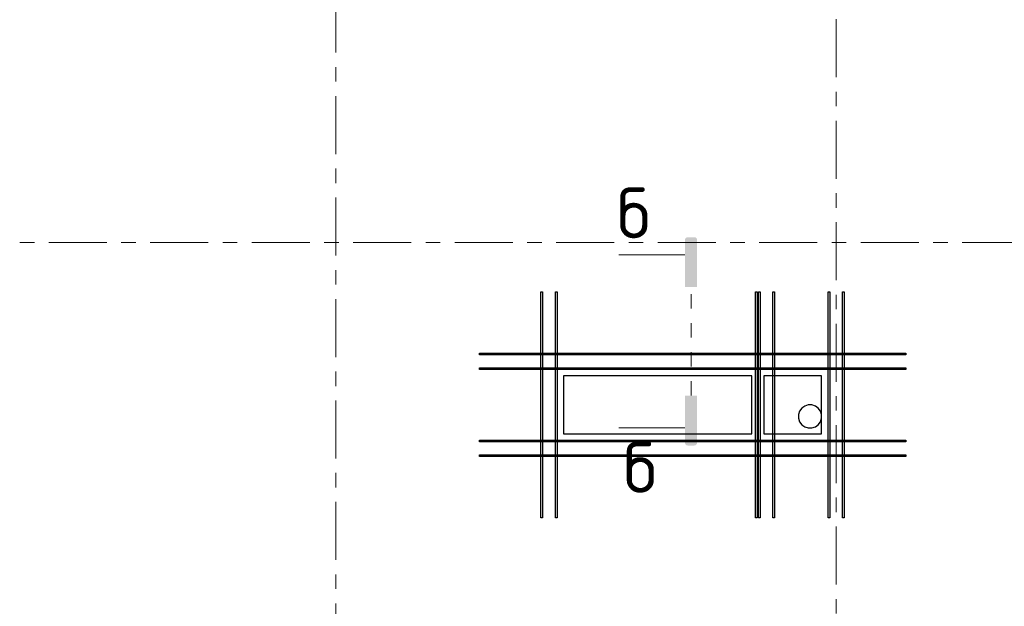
# Model space of a CAD drawing. Header units: metres. Extents: x -38 to 100, y -15 to 21.
# Tile 13 of 252: x 6.97 to 13.76, y 10.29 to 14.34. Entities that reach past the tile are written whole.
import ezdxf

# ---------------------------------------------------------------- set-up
doc = ezdxf.new("R2010")
doc.units = ezdxf.units.M
for name, pattern in [('______11', [0.5, 0.4, -0.05, 0, -0.05]), ('______5', [1.1, 0.8, -0.1, 0.1, -0.1]), ('______9', [0.015, 0, -0.015])]:
    doc.linetypes.add(name, pattern=pattern)
for name, color, linetype, lineweight in [('XR$1$Осевая линия (1)', 7, '______5', 13), ('XR$5$Арм.стержн. Доп. арматура', 180, 'Continuous', 35), ('XR$5$Перекрытие (1)', 7, 'Continuous', 35), ('XR$7$Арм.стержн. Доп. арматура', 180, 'Continuous', 35), ('XR$7$Перекрытие (1)', 7, 'Continuous', 35)]:
    doc.layers.add(name, color=color, linetype=linetype, lineweight=lineweight)
doc.styles.add('ISOCPEUR', font='txt')

msp = doc.modelspace()

# ---------------------------------------------------------------- hatches: boundary and pattern name
at = {"linetype": 'Continuous', "lineweight": 25, "true_color": 0x000000, "transparency": 33554687}
msp.add_hatch(color=18, dxfattribs=at).paths.add_polyline_path([(11.5577, 12.8196), (11.5582, 12.8221), (11.559, 12.8245), (11.5601, 12.8268), (11.5615, 12.8289), (11.5632, 12.8308), (11.5651, 12.8325), (11.5673, 12.8339), (11.5696, 12.8351), (11.572, 12.8359), (11.5745, 12.8364), (11.577, 12.8366), (11.6216, 12.8366), (11.6241, 12.8364), (11.6266, 12.8359), (11.629, 12.8351), (11.6313, 12.8339), (11.6334, 12.8325), (11.6354, 12.8308), (11.6371, 12.8289), (11.6385, 12.8268), (11.6396, 12.8245), (11.6404, 12.8221), (11.6409, 12.8196), (11.6411, 12.817), (11.6411, 12.492), (11.5575, 12.492), (11.5575, 12.817)], flags=16)
msp.add_hatch(color=18, dxfattribs=at).paths.add_polyline_path([(11.5577, 12.8196), (11.5582, 12.8221), (11.559, 12.8245), (11.5601, 12.8268), (11.5615, 12.8289), (11.5632, 12.8308), (11.5651, 12.8325), (11.5673, 12.8339), (11.5696, 12.8351), (11.572, 12.8359), (11.5745, 12.8364), (11.577, 12.8366), (11.6216, 12.8366), (11.6241, 12.8364), (11.6266, 12.8359), (11.629, 12.8351), (11.6313, 12.8339), (11.6334, 12.8325), (11.6354, 12.8308), (11.6371, 12.8289), (11.6385, 12.8268), (11.6396, 12.8245), (11.6404, 12.8221), (11.6409, 12.8196), (11.6411, 12.817), (11.6411, 12.492), (11.5575, 12.492), (11.5575, 12.817)], flags=16)
msp.add_hatch(color=18, dxfattribs=at).paths.add_polyline_path([(11.5577, 11.4166), (11.5582, 11.4141), (11.559, 11.4117), (11.5601, 11.4094), (11.5615, 11.4072), (11.5632, 11.4053), (11.5651, 11.4036), (11.5673, 11.4022), (11.5696, 11.4011), (11.572, 11.4003), (11.5745, 11.3998), (11.577, 11.3996), (11.6216, 11.3996), (11.6241, 11.3998), (11.6266, 11.4003), (11.629, 11.4011), (11.6313, 11.4022), (11.6334, 11.4036), (11.6354, 11.4053), (11.6371, 11.4072), (11.6385, 11.4094), (11.6396, 11.4117), (11.6404, 11.4141), (11.6409, 11.4166), (11.6411, 11.4191), (11.6411, 11.7441), (11.5575, 11.7441), (11.5575, 11.4191)])
msp.add_hatch(color=18, dxfattribs=at).paths.add_polyline_path([(11.5577, 11.4166), (11.5582, 11.4141), (11.559, 11.4117), (11.5601, 11.4094), (11.5615, 11.4072), (11.5632, 11.4053), (11.5651, 11.4036), (11.5673, 11.4022), (11.5696, 11.4011), (11.572, 11.4003), (11.5745, 11.3998), (11.577, 11.3996), (11.6216, 11.3996), (11.6241, 11.3998), (11.6266, 11.4003), (11.629, 11.4011), (11.6313, 11.4022), (11.6334, 11.4036), (11.6354, 11.4053), (11.6371, 11.4072), (11.6385, 11.4094), (11.6396, 11.4117), (11.6404, 11.4141), (11.6409, 11.4166), (11.6411, 11.4191), (11.6411, 11.7441), (11.5575, 11.7441), (11.5575, 11.4191)])

# ---------------------------------------------------------------- linework, layer by layer
at = {"color": 7, "linetype": 'Continuous', "lineweight": 13, "transparency": 33554687}
for p, q in [((11.5575, 12.715), (11.1008, 12.715)), ((11.5575, 12.715), (11.1008, 12.715)), ((11.5575, 11.5211), (11.1008, 11.5211)), ((11.5575, 11.5211), (11.1008, 11.5211))]:
    msp.add_line(p, q, dxfattribs=at)
at = {"color": 7, "linetype": '______9', "lineweight": 13, "transparency": 33554687}
msp.add_line((11.5993, 11.7441), (11.5993, 12.492), dxfattribs=at)
msp.add_line((11.5993, 11.7441), (11.5993, 12.492), dxfattribs=at)
at = {"layer": 'XR$1$Осевая линия (1)', "color": 253, "linetype": '______11', "lineweight": 13, "true_color": 0xa0a0a0, "transparency": 33554687}
for p, q in [((9.15, -3.39), (9.15, 19.78)), ((12.6, 8.34), (12.6, 19.78)), ((-2.63, 12.8), (62.6, 12.8))]:
    msp.add_line(p, q, dxfattribs=at)
at = {"layer": 'XR$5$Арм.стержн. Доп. арматура', "color": 34, "linetype": 'Continuous', "lineweight": 25, "transparency": 33554687}
for points in [[(10.5635, 10.9002), (10.5635, 12.4602), (10.5755, 12.4602), (10.5755, 10.9002), (10.5635, 10.9002)], [(10.5635, 10.9002), (10.5635, 12.4602), (10.5755, 12.4602), (10.5755, 10.9002), (10.5635, 10.9002)], [(10.6635, 10.9002), (10.6635, 12.4602), (10.6755, 12.4602), (10.6755, 10.9002), (10.6635, 10.9002)], [(10.6635, 10.9002), (10.6635, 12.4602), (10.6755, 12.4602), (10.6755, 10.9002), (10.6635, 10.9002)], [(12.0442, 10.9002), (12.0442, 12.4602), (12.0562, 12.4602), (12.0562, 10.9002), (12.0442, 10.9002)], [(12.0442, 10.9002), (12.0442, 12.4602), (12.0562, 12.4602), (12.0562, 10.9002), (12.0442, 10.9002)], [(12.544, 10.9002), (12.544, 12.4602), (12.556, 12.4602), (12.556, 10.9002), (12.544, 10.9002)], [(12.544, 10.9002), (12.544, 12.4602), (12.556, 12.4602), (12.556, 10.9002), (12.544, 10.9002)], [(12.644, 10.9002), (12.644, 12.4602), (12.656, 12.4602), (12.656, 10.9002), (12.644, 10.9002)], [(12.644, 10.9002), (12.644, 12.4602), (12.656, 12.4602), (12.656, 10.9002), (12.644, 10.9002)], [(13.08, 12.0242), (10.1394, 12.0242), (10.1394, 12.0362), (13.08, 12.0362), (13.08, 12.0242)], [(13.08, 12.0242), (10.1394, 12.0242), (10.1394, 12.0362), (13.08, 12.0362), (13.08, 12.0242)], [(13.08, 11.9242), (10.1394, 11.9242), (10.1394, 11.9362), (13.08, 11.9362), (13.08, 11.9242)], [(13.08, 11.9242), (10.1394, 11.9242), (10.1394, 11.9362), (13.08, 11.9362), (13.08, 11.9242)], [(13.08, 11.4242), (10.1394, 11.4242), (10.1394, 11.4362), (13.08, 11.4362), (13.08, 11.4242)], [(13.08, 11.4242), (10.1394, 11.4242), (10.1394, 11.4362), (13.08, 11.4362), (13.08, 11.4242)], [(13.08, 11.3242), (10.1394, 11.3242), (10.1394, 11.3362), (13.08, 11.3362), (13.08, 11.3242)], [(13.08, 11.3242), (10.1394, 11.3242), (10.1394, 11.3362), (13.08, 11.3362), (13.08, 11.3242)]]:
    msp.add_lwpolyline(points, dxfattribs=at)
at = {"layer": 'XR$5$Перекрытие (1)', "color": 7, "linetype": 'Continuous', "lineweight": 25, "transparency": 33554687}
for p, q in [((10.7194, 11.8802), (10.7194, 11.4802)), ((12.0194, 11.8802), (10.7194, 11.8802)), ((12.0194, 11.4802), (12.0194, 11.8802)), ((12.1001, 11.8802), (12.1001, 11.4802)), ((12.5001, 11.8802), (12.1001, 11.8802)), ((12.5001, 11.4802), (12.5001, 11.8802)), ((10.7194, 11.4802), (12.0194, 11.4802)), ((12.1001, 11.4802), (12.5001, 11.4802))]:
    msp.add_line(p, q, dxfattribs=at)
at = {"layer": 'XR$7$Арм.стержн. Доп. арматура', "color": 34, "linetype": 'Continuous', "lineweight": 25, "transparency": 33554687}
for points in [[(10.5635, 10.9002), (10.5635, 12.4602), (10.5755, 12.4602), (10.5755, 10.9002), (10.5635, 10.9002)], [(10.5635, 10.9002), (10.5635, 12.4602), (10.5755, 12.4602), (10.5755, 10.9002), (10.5635, 10.9002)], [(10.6635, 10.9002), (10.6635, 12.4602), (10.6755, 12.4602), (10.6755, 10.9002), (10.6635, 10.9002)], [(10.6635, 10.9002), (10.6635, 12.4602), (10.6755, 12.4602), (10.6755, 10.9002), (10.6635, 10.9002)], [(12.0634, 10.9002), (12.0634, 12.4602), (12.0754, 12.4602), (12.0754, 10.9002), (12.0634, 10.9002)], [(12.0634, 10.9002), (12.0634, 12.4602), (12.0754, 12.4602), (12.0754, 10.9002), (12.0634, 10.9002)], [(12.1634, 10.9002), (12.1634, 12.4602), (12.1754, 12.4602), (12.1754, 10.9002), (12.1634, 10.9002)], [(12.1634, 10.9002), (12.1634, 12.4602), (12.1754, 12.4602), (12.1754, 10.9002), (12.1634, 10.9002)], [(12.5994, 12.0242), (10.1394, 12.0242), (10.1394, 12.0362), (12.5994, 12.0362), (12.5994, 12.0242)], [(12.5994, 12.0242), (10.1394, 12.0242), (10.1394, 12.0362), (12.5994, 12.0362), (12.5994, 12.0242)], [(12.5994, 11.9242), (10.1394, 11.9242), (10.1394, 11.9362), (12.5994, 11.9362), (12.5994, 11.9242)], [(12.5994, 11.9242), (10.1394, 11.9242), (10.1394, 11.9362), (12.5994, 11.9362), (12.5994, 11.9242)], [(12.5994, 11.4242), (10.1394, 11.4242), (10.1394, 11.4362), (12.5994, 11.4362), (12.5994, 11.4242)], [(12.5994, 11.4242), (10.1394, 11.4242), (10.1394, 11.4362), (12.5994, 11.4362), (12.5994, 11.4242)], [(12.5994, 11.3242), (10.1394, 11.3242), (10.1394, 11.3362), (12.5994, 11.3362), (12.5994, 11.3242)], [(12.5994, 11.3242), (10.1394, 11.3242), (10.1394, 11.3362), (12.5994, 11.3362), (12.5994, 11.3242)]]:
    msp.add_lwpolyline(points, dxfattribs=at)
at = {"layer": 'XR$7$Перекрытие (1)', "color": 7, "linetype": 'Continuous', "lineweight": 25, "transparency": 33554687}
for p, q in [((12.0194, 11.8802), (10.7194, 11.88)), ((10.7194, 11.88), (10.7194, 11.48)), ((12.0194, 11.4802), (12.0194, 11.8802)), ((12.3481, 11.6369), (12.3403, 11.6129)), ((12.3403, 11.6129), (12.3403, 11.5876)), ((12.363, 11.6573), (12.3481, 11.6369)), ((12.3834, 11.6721), (12.363, 11.6573)), ((12.4074, 11.6799), (12.3834, 11.6721)), ((12.4326, 11.6799), (12.4074, 11.6799)), ((12.4566, 11.6721), (12.4326, 11.6799)), ((12.477, 11.6573), (12.4566, 11.6721)), ((12.4919, 11.6369), (12.477, 11.6573)), ((12.4997, 11.6129), (12.4919, 11.6369)), ((12.4997, 11.5876), (12.4997, 11.6129)), ((12.3403, 11.5876), (12.3481, 11.5636)), ((12.3481, 11.5636), (12.363, 11.5432)), ((12.477, 11.5432), (12.4919, 11.5636)), ((12.4919, 11.5636), (12.4997, 11.5876)), ((10.7194, 11.48), (12.0194, 11.4802)), ((12.363, 11.5432), (12.3834, 11.5284)), ((12.3834, 11.5284), (12.4074, 11.5206)), ((12.4074, 11.5206), (12.4326, 11.5206)), ((12.4326, 11.5206), (12.4566, 11.5284)), ((12.4566, 11.5284), (12.477, 11.5432))]:
    msp.add_line(p, q, dxfattribs=at)

# ---------------------------------------------------------------- texts
at = {"color": 7, "linetype": 'Continuous', "lineweight": 13, "transparency": 33554687, "char_height": 0.35, "width": 0.381111, "attachment_point": 5, "style": 'ISOCPEUR'}
for insert in [(11.2034, 13.0041), (11.2034, 13.0041), (11.2478, 11.2489), (11.2478, 11.2489)]:
    msp.add_mtext('\\A1;{\\fISOCPEUR|i0|b0;\\H0.350000;\\W1.000000;\\C7;б}\\P', dxfattribs=dict(at, insert=insert))

doc.saveas('drawing.dxf')
